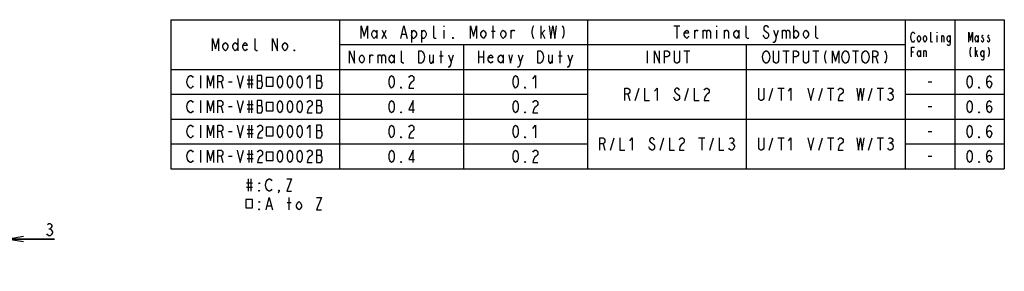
# Model space of a CAD drawing. Extents: x 38 to 410, y 13 to 287.
# Tile 15 of 15: x 212 to 410, y 236 to 287. Entities that reach past the tile are written whole.
import ezdxf

# ---------------------------------------------------------------- set-up
doc = ezdxf.new("R2010")
doc.units = 0
doc.header["$LTSCALE"] = 23.1
doc.layers.get('0').update_dxf_attribs({"linetype": 'CONTINUOUS'})
doc.layers.add('ALL_DIM', color=7, linetype='CONTINUOUS')
doc.layers.add('ALL_NOTE', color=7, linetype='CONTINUOUS')
doc.dimstyles.get("Standard").update_dxf_attribs({"dimtxt": 2.5, "dimasz": 2.5, "dimexe": 1.25, "dimexo": 0.625, "dimtad": 1, "dimcen": 2.5, "dimazin": 3, "dimtfac": 1, "dimtmove": 0, "dimatfit": 3})

# ---------------------------------------------------------------- blocks, each defined once
blk = doc.blocks.new('_OPEN')
at = {"color": 0, "linetype": 'BYBLOCK'}
for p, q in [((0, 0), (-1, 0.167)), ((-1, -0.167), (0, 0)), ((-1, 0), (0, 0))]:
    blk.add_line(p, q, dxfattribs=at)
blk = doc.blocks.new('*D8')
at = {"layer": 'ALL_DIM', "color": 2, "linetype": 'CONTINUOUS'}
for p, q in [((206.89, 242.84), (201.89, 242.84)), ((201.89, 242.84), (208.09, 242.84)), ((206.89, 236.35), (206.89, 243.84)), ((218.53, 242.84), (208.09, 242.84)), ((209.29, 236.35), (209.29, 243.84)), ((209.29, 242.84), (218.53, 242.84))]:
    blk.add_line(p, q, dxfattribs=at)
at = {"layer": 'ALL_DIM', "color": 2, "linetype": 'CONTINUOUS', "xscale": 3, "yscale": 3, "zscale": 3}
blk.add_blockref('_OPEN', (206.89, 242.84), dxfattribs=at)
at = {"layer": 'ALL_DIM', "color": 2, "linetype": 'CONTINUOUS', "xscale": 3, "yscale": 3, "zscale": 3, "rotation": 180}
blk.add_blockref('_OPEN', (209.29, 242.84), dxfattribs=at)

msp = doc.modelspace()

# ---------------------------------------------------------------- linework, layer by layer
at = {"color": 2, "linetype": 'CONTINUOUS'}
for p, q in [((242, 287), (410, 287)), ((242, 287), (242, 257)), ((276, 287), (276, 257)), ((326, 287), (326, 257)), ((390, 287), (390, 257)), ((400, 287), (400, 257)), ((410, 287), (410, 257)), ((283.5, 284.917), (283.5, 283.25)), ((284.625, 284.917), (285.375, 283.25)), ((284.625, 283.25), (285.375, 284.917)), ((288.625, 284.083), (289.375, 284.083)), ((290.5, 284.917), (290.5, 282.417)), ((292.5, 284.917), (292.5, 282.417)), ((297, 285.75), (297, 285.542)), ((297, 284.917), (297, 283.25)), ((306.625, 284.708), (307.375, 284.708)), ((307, 283.25), (307, 285.75)), ((310.625, 283.25), (310.625, 284.917)), ((316.625, 283.25), (316.625, 285.75)), ((316.625, 284.083), (317.375, 284.917)), ((316.875, 284.292), (317.375, 283.25)), ((343.375, 285.75), (344.625, 285.75)), ((344, 285.75), (344, 283.25)), ((347.625, 283.25), (347.625, 284.917)), ((349.25, 284.917), (349.25, 283.25)), ((352, 285.75), (352, 285.542)), ((352, 284.917), (352, 283.25)), ((353.625, 283.25), (353.625, 284.917)), ((356.5, 284.917), (356.5, 283.25)), ((364, 283.458), (364.5, 284.917)), ((365.25, 284.917), (365.25, 283.25)), ((367.5, 285.75), (367.5, 283.25)), ((396.4, 284.5), (396.4, 284.333)), ((396.4, 283.833), (396.4, 282.5)), ((397.375, 282.5), (397.375, 283.833)), ((404.7, 283.833), (404.7, 282.5)), ((255.5, 283.25), (255.5, 280.75)), ((276, 282), (390, 282)), ((301, 282), (301, 257)), ((358, 282), (358, 257)), ((282.125, 278.25), (282.125, 279.917)), ((283.75, 279.917), (283.75, 278.25)), ((287, 279.917), (287, 278.25)), ((294.875, 279.917), (294.875, 278.25)), ((296.5, 278.25), (296.5, 280.75)), ((298.5, 278.458), (299, 279.917)), ((304, 280.75), (304, 278.25)), ((305, 280.75), (305, 278.25)), ((309, 279.917), (309, 278.25)), ((312.5, 278.458), (313, 279.917)), ((318.875, 279.917), (318.875, 278.25)), ((320.5, 278.25), (320.5, 280.75)), ((322.5, 278.458), (323, 279.917)), ((338, 280.75), (338, 278.25)), ((345.375, 280.75), (346.625, 280.75)), ((346, 280.75), (346, 278.25)), ((365.375, 280.75), (366.625, 280.75)), ((366, 280.75), (366, 278.25)), ((371.375, 280.75), (372.625, 280.75)), ((372, 280.75), (372, 278.25)), ((379.375, 280.75), (380.625, 280.75)), ((380, 280.75), (380, 278.25)), ((391.3, 280.5), (391.675, 280.5)), ((393.1, 280.833), (393.1, 279.5)), ((393.775, 279.5), (393.775, 280.833)), ((404.175, 279.5), (404.175, 281.5)), ((404.175, 280.167), (404.625, 280.833)), ((404.325, 280.333), (404.625, 279.5)), ((296.125, 279.708), (296.875, 279.708)), ((304, 279.5), (305, 279.5)), ((320.125, 279.708), (320.875, 279.708)), ((384.125, 279.5), (384.5, 278.25)), ((242, 277), (410, 277)), ((248, 275.75), (248, 273.25)), ((252.125, 274.5), (252.5, 273.25)), ((253.625, 274.5), (254.375, 274.5)), ((257.375, 274.917), (258.625, 274.917)), ((257.375, 274.083), (258.625, 274.083)), ((257.75, 275.75), (257.75, 273.25)), ((258.25, 275.75), (258.25, 273.25)), ((259.375, 274.708), (260.25, 274.708)), ((271.375, 274.708), (272.25, 274.708)), ((394.625, 274.5), (395.375, 274.5)), ((242, 272), (326, 272)), ((334.125, 272), (334.5, 270.75)), ((335.625, 270.75), (336.375, 273.25)), ((345.625, 270.75), (346.375, 273.25)), ((362.625, 270.75), (363.375, 273.25)), ((364.375, 273.25), (365.625, 273.25)), ((365, 273.25), (365, 270.75)), ((372.625, 270.75), (373.375, 273.25)), ((374.375, 273.25), (375.625, 273.25)), ((375, 273.25), (375, 270.75)), ((382.625, 270.75), (383.375, 273.25)), ((384.375, 273.25), (385.625, 273.25)), ((385, 273.25), (385, 270.75)), ((386.875, 272.208), (387.125, 272.208)), ((390, 272), (410, 272)), ((248, 270.75), (248, 268.25)), ((257.375, 269.917), (258.625, 269.917)), ((257.75, 270.75), (257.75, 268.25)), ((258.25, 270.75), (258.25, 268.25)), ((252.125, 269.5), (252.5, 268.25)), ((253.625, 269.5), (254.375, 269.5)), ((257.375, 269.083), (258.625, 269.083)), ((259.375, 269.708), (260.25, 269.708)), ((271.375, 269.708), (272.25, 269.708)), ((394.625, 269.5), (395.375, 269.5)), ((242, 267), (410, 267)), ((248, 265.75), (248, 263.25)), ((252.125, 264.5), (252.5, 263.25)), ((253.625, 264.5), (254.375, 264.5)), ((257.375, 264.917), (258.625, 264.917)), ((257.375, 264.083), (258.625, 264.083)), ((257.75, 265.75), (257.75, 263.25)), ((258.25, 265.75), (258.25, 263.25)), ((271.375, 264.708), (272.25, 264.708)), ((394.625, 264.5), (395.375, 264.5)), ((242, 262), (326, 262)), ((329.125, 262), (329.5, 260.75)), ((330.625, 260.75), (331.375, 263.25)), ((340.625, 260.75), (341.375, 263.25)), ((348.375, 263.25), (349.625, 263.25)), ((349, 263.25), (349, 260.75)), ((350.625, 260.75), (351.375, 263.25)), ((354.875, 262.208), (355.125, 262.208)), ((362.625, 260.75), (363.375, 263.25)), ((364.375, 263.25), (365.625, 263.25)), ((365, 263.25), (365, 260.75)), ((372.625, 260.75), (373.375, 263.25)), ((374.375, 263.25), (375.625, 263.25)), ((375, 263.25), (375, 260.75)), ((382.625, 260.75), (383.375, 263.25)), ((384.375, 263.25), (385.625, 263.25)), ((385, 263.25), (385, 260.75)), ((386.875, 262.208), (387.125, 262.208)), ((390, 262), (410, 262)), ((248, 260.75), (248, 258.25)), ((257.75, 260.75), (257.75, 258.25)), ((258.25, 260.75), (258.25, 258.25)), ((252.125, 259.5), (252.5, 258.25)), ((253.625, 259.5), (254.375, 259.5)), ((257.375, 259.917), (258.625, 259.917)), ((257.375, 259.083), (258.625, 259.083)), ((271.375, 259.708), (272.25, 259.708)), ((394.625, 259.5), (395.375, 259.5)), ((242, 257), (410, 257))]:
    msp.add_line(p, q, dxfattribs=at)
for points in [[(280.375, 283.25), (280.375, 285.75), (281, 283.667), (281.625, 285.75), (281.625, 283.25)], [(283.5, 283.875), (283.25, 283.458), (283, 283.25), (282.75, 283.458), (282.5, 283.875), (282.5, 284.292), (282.75, 284.708), (283, 284.917), (283.25, 284.708), (283.5, 284.292)], [(288.375, 283.25), (289, 285.75), (289.625, 283.25)], [(290.5, 284.292), (290.75, 284.708), (291, 284.917), (291.25, 284.708), (291.5, 284.292), (291.5, 283.875), (291.25, 283.458), (291, 283.25), (290.75, 283.25), (290.5, 283.875)], [(292.5, 284.292), (292.75, 284.708), (293, 284.917), (293.25, 284.708), (293.5, 284.292), (293.5, 283.875), (293.25, 283.458), (293, 283.25), (292.75, 283.25), (292.5, 283.875)], [(295.5, 283.25), (295.25, 283.25), (295, 283.458), (295, 285.75)], [(302.375, 283.25), (302.375, 285.75), (303, 283.667), (303.625, 285.75), (303.625, 283.25)], [(305.5, 283.875), (305.25, 283.458), (305, 283.25), (304.75, 283.458), (304.5, 283.875), (304.5, 284.292), (304.75, 284.708), (305, 284.917), (305.25, 284.708), (305.5, 284.292), (305.5, 283.875)], [(309.5, 283.875), (309.25, 283.458), (309, 283.25), (308.75, 283.458), (308.5, 283.875), (308.5, 284.292), (308.75, 284.708), (309, 284.917), (309.25, 284.708), (309.5, 284.292), (309.5, 283.875)], [(310.625, 284.5), (310.875, 284.917), (311.125, 284.917), (311.25, 284.708)], [(315.125, 285.75), (314.875, 285.333), (314.75, 284.708), (314.75, 284.292), (314.875, 283.667), (315.125, 283.25)], [(318.25, 285.75), (318.625, 283.25), (319, 285.75), (319.375, 283.25), (319.75, 285.75)], [(320.875, 285.75), (321.125, 285.333), (321.25, 284.708), (321.25, 284.292), (321.125, 283.667), (320.875, 283.25)], [(346.375, 283.667), (346.25, 283.458), (346, 283.25), (345.75, 283.458), (345.5, 283.875), (345.5, 284.292), (345.75, 284.708), (346, 284.917), (346.25, 284.708), (346.375, 284.292), (345.5, 284.292)], [(347.625, 284.5), (347.875, 284.917), (348.125, 284.917), (348.25, 284.708)], [(349.25, 284.5), (349.5, 284.917), (349.75, 284.917), (350, 284.5), (350, 283.25)], [(350, 284.5), (350.25, 284.917), (350.5, 284.917), (350.75, 284.5), (350.75, 283.25)], [(353.625, 284.5), (353.875, 284.917), (354.125, 284.917), (354.375, 284.5), (354.375, 283.25)], [(356.5, 283.875), (356.25, 283.458), (356, 283.25), (355.75, 283.458), (355.5, 283.875), (355.5, 284.292), (355.75, 284.708), (356, 284.917), (356.25, 284.708), (356.5, 284.292)], [(358.5, 283.25), (358.25, 283.25), (358, 283.458), (358, 285.75)], [(362.5, 285.333), (362.375, 285.542), (362.125, 285.75), (361.875, 285.75), (361.625, 285.542), (361.5, 285.333), (361.5, 285.125), (361.625, 284.917), (361.875, 284.708), (362.125, 284.5), (362.375, 284.292), (362.5, 284.083), (362.5, 283.667), (362.375, 283.458), (362.125, 283.25), (361.875, 283.25), (361.625, 283.458), (361.5, 283.667), (361.375, 283.875)], [(363.5, 284.917), (364, 283.458), (363.875, 282.833), (363.625, 282.417), (363.375, 282.417)], [(365.25, 284.5), (365.5, 284.917), (365.75, 284.917), (366, 284.5), (366, 283.25)], [(366, 284.5), (366.25, 284.917), (366.5, 284.917), (366.75, 284.5), (366.75, 283.25)], [(367.5, 284.292), (367.75, 284.708), (368, 284.917), (368.25, 284.708), (368.5, 284.292), (368.5, 283.875), (368.25, 283.458), (368, 283.25), (367.75, 283.458), (367.5, 283.875)], [(370.5, 283.875), (370.25, 283.458), (370, 283.25), (369.75, 283.458), (369.5, 283.875), (369.5, 284.292), (369.75, 284.708), (370, 284.917), (370.25, 284.708), (370.5, 284.292), (370.5, 283.875)], [(372.5, 283.25), (372.25, 283.25), (372, 283.458), (372, 285.75)], [(391.9, 282.833), (391.825, 282.667), (391.675, 282.5), (391.525, 282.5), (391.375, 282.667), (391.3, 282.833), (391.225, 283), (391.15, 283.5), (391.225, 284), (391.3, 284.167), (391.375, 284.333), (391.525, 284.5), (391.675, 284.5), (391.825, 284.333), (391.9, 284.167)], [(393.1, 283), (392.95, 282.667), (392.8, 282.5), (392.65, 282.667), (392.5, 283), (392.5, 283.333), (392.65, 283.667), (392.8, 283.833), (392.95, 283.667), (393.1, 283.333), (393.1, 283)], [(394.3, 283), (394.15, 282.667), (394, 282.5), (393.85, 282.667), (393.7, 283), (393.7, 283.333), (393.85, 283.667), (394, 283.833), (394.15, 283.667), (394.3, 283.333), (394.3, 283)], [(395.5, 282.5), (395.35, 282.5), (395.2, 282.667), (395.2, 284.5)], [(397.375, 283.5), (397.525, 283.833), (397.675, 283.833), (397.825, 283.5), (397.825, 282.5)], [(399.1, 283), (398.95, 282.667), (398.8, 282.5), (398.65, 282.667), (398.5, 283), (398.5, 283.333), (398.65, 283.667), (398.8, 283.833), (398.95, 283.667), (399.1, 283.333)], [(399.1, 283.833), (399.1, 282.333), (399.025, 282), (398.95, 281.833), (398.65, 281.833), (398.575, 282)], [(402.825, 282.5), (402.825, 284.5), (403.2, 282.833), (403.575, 284.5), (403.575, 282.5)], [(404.7, 283), (404.55, 282.667), (404.4, 282.5), (404.25, 282.667), (404.1, 283), (404.1, 283.333), (404.25, 283.667), (404.4, 283.833), (404.55, 283.667), (404.7, 283.333)], [(405.75, 283.667), (405.675, 283.833), (405.525, 283.833), (405.45, 283.667), (405.45, 283.5), (405.6, 283.333), (405.75, 283.167), (405.825, 283), (405.825, 282.833), (405.75, 282.667), (405.675, 282.5), (405.525, 282.5), (405.45, 282.667), (405.375, 282.833)], [(406.95, 283.667), (406.875, 283.833), (406.725, 283.833), (406.65, 283.667), (406.65, 283.5), (406.8, 283.333), (406.95, 283.167), (407.025, 283), (407.025, 282.833), (406.95, 282.667), (406.875, 282.5), (406.725, 282.5), (406.65, 282.667), (406.575, 282.833)], [(250.375, 280.75), (250.375, 283.25), (251, 281.167), (251.625, 283.25), (251.625, 280.75)], [(253.5, 281.375), (253.25, 280.958), (253, 280.75), (252.75, 280.958), (252.5, 281.375), (252.5, 281.792), (252.75, 282.208), (253, 282.417), (253.25, 282.208), (253.5, 281.792), (253.5, 281.375)], [(255.5, 281.375), (255.25, 280.958), (255, 280.75), (254.75, 280.958), (254.5, 281.375), (254.5, 281.792), (254.75, 282.208), (255, 282.417), (255.25, 282.208), (255.5, 281.792)], [(257.375, 281.167), (257.25, 280.958), (257, 280.75), (256.75, 280.958), (256.5, 281.375), (256.5, 281.792), (256.75, 282.208), (257, 282.417), (257.25, 282.208), (257.375, 281.792), (256.5, 281.792)], [(259.5, 280.75), (259.25, 280.75), (259, 280.958), (259, 283.25)], [(262.5, 280.75), (262.5, 283.25), (263.5, 280.75), (263.5, 283.25)], [(265.5, 281.375), (265.25, 280.958), (265, 280.75), (264.75, 280.958), (264.5, 281.375), (264.5, 281.792), (264.75, 282.208), (265, 282.417), (265.25, 282.208), (265.5, 281.792), (265.5, 281.375)], [(299, 283.25), (298.875, 283.25), (298.875, 283.458), (299, 283.25)], [(267, 280.75), (266.875, 280.75), (266.875, 280.958), (267, 280.75)], [(278, 278.25), (278, 280.75), (279, 278.25), (279, 280.75)], [(281, 278.875), (280.75, 278.458), (280.5, 278.25), (280.25, 278.458), (280, 278.875), (280, 279.292), (280.25, 279.708), (280.5, 279.917), (280.75, 279.708), (281, 279.292), (281, 278.875)], [(282.125, 279.5), (282.375, 279.917), (282.625, 279.917), (282.75, 279.708)], [(283.75, 279.5), (284, 279.917), (284.25, 279.917), (284.5, 279.5), (284.5, 278.25)], [(284.5, 279.5), (284.75, 279.917), (285, 279.917), (285.25, 279.5), (285.25, 278.25)], [(287, 278.875), (286.75, 278.458), (286.5, 278.25), (286.25, 278.458), (286, 278.875), (286, 279.292), (286.25, 279.708), (286.5, 279.917), (286.75, 279.708), (287, 279.292)], [(289, 278.25), (288.75, 278.25), (288.5, 278.458), (288.5, 280.75)], [(292, 280.75), (292.5, 280.75), (292.75, 280.542), (292.875, 280.333), (293, 280.125), (293.125, 279.5), (293, 278.875), (292.875, 278.667), (292.75, 278.458), (292.5, 278.25), (292, 278.25), (292, 280.75)], [(294.125, 279.917), (294.125, 278.667), (294.375, 278.25), (294.625, 278.25), (294.875, 278.667)], [(298, 279.917), (298.5, 278.458), (298.375, 277.833), (298.125, 277.417), (297.875, 277.417)], [(306.875, 278.667), (306.75, 278.458), (306.5, 278.25), (306.25, 278.458), (306, 278.875), (306, 279.292), (306.25, 279.708), (306.5, 279.917), (306.75, 279.708), (306.875, 279.292), (306, 279.292)], [(309, 278.875), (308.75, 278.458), (308.5, 278.25), (308.25, 278.458), (308, 278.875), (308, 279.292), (308.25, 279.708), (308.5, 279.917), (308.75, 279.708), (309, 279.292)], [(310.125, 279.917), (310.5, 278.25), (310.875, 279.917)], [(312, 279.917), (312.5, 278.458), (312.375, 277.833), (312.125, 277.417), (311.875, 277.417)], [(316, 280.75), (316.5, 280.75), (316.75, 280.542), (316.875, 280.333), (317, 280.125), (317.125, 279.5), (317, 278.875), (316.875, 278.667), (316.75, 278.458), (316.5, 278.25), (316, 278.25), (316, 280.75)], [(318.125, 279.917), (318.125, 278.667), (318.375, 278.25), (318.625, 278.25), (318.875, 278.667)], [(322, 279.917), (322.5, 278.458), (322.375, 277.833), (322.125, 277.417), (321.875, 277.417)], [(339.5, 278.25), (339.5, 280.75), (340.5, 278.25), (340.5, 280.75)], [(341.5, 278.25), (341.5, 280.75), (342.125, 280.75), (342.375, 280.542), (342.5, 280.333), (342.5, 279.917), (342.375, 279.708), (342.125, 279.5), (341.5, 279.5)], [(344.5, 280.75), (344.5, 278.667), (344.375, 278.458), (344.125, 278.25), (343.875, 278.25), (343.625, 278.458), (343.5, 278.667), (343.5, 280.75)], [(362.5, 278.667), (362.375, 278.458), (362.125, 278.25), (361.875, 278.25), (361.625, 278.458), (361.5, 278.667), (361.375, 278.875), (361.25, 279.5), (361.375, 280.125), (361.5, 280.333), (361.625, 280.542), (361.875, 280.75), (362.125, 280.75), (362.375, 280.542), (362.5, 280.333), (362.625, 280.125), (362.75, 279.5), (362.625, 278.875), (362.5, 278.667)], [(364.5, 280.75), (364.5, 278.667), (364.375, 278.458), (364.125, 278.25), (363.875, 278.25), (363.625, 278.458), (363.5, 278.667), (363.5, 280.75)], [(367.5, 278.25), (367.5, 280.75), (368.125, 280.75), (368.375, 280.542), (368.5, 280.333), (368.5, 279.917), (368.375, 279.708), (368.125, 279.5), (367.5, 279.5)], [(370.5, 280.75), (370.5, 278.667), (370.375, 278.458), (370.125, 278.25), (369.875, 278.25), (369.625, 278.458), (369.5, 278.667), (369.5, 280.75)], [(374.125, 280.75), (373.875, 280.333), (373.75, 279.708), (373.75, 279.292), (373.875, 278.667), (374.125, 278.25)], [(375.375, 278.25), (375.375, 280.75), (376, 278.667), (376.625, 280.75), (376.625, 278.25)], [(378.5, 278.667), (378.375, 278.458), (378.125, 278.25), (377.875, 278.25), (377.625, 278.458), (377.5, 278.667), (377.375, 278.875), (377.25, 279.5), (377.375, 280.125), (377.5, 280.333), (377.625, 280.542), (377.875, 280.75), (378.125, 280.75), (378.375, 280.542), (378.5, 280.333), (378.625, 280.125), (378.75, 279.5), (378.625, 278.875), (378.5, 278.667)], [(382.5, 278.667), (382.375, 278.458), (382.125, 278.25), (381.875, 278.25), (381.625, 278.458), (381.5, 278.667), (381.375, 278.875), (381.25, 279.5), (381.375, 280.125), (381.5, 280.333), (381.625, 280.542), (381.875, 280.75), (382.125, 280.75), (382.375, 280.542), (382.5, 280.333), (382.625, 280.125), (382.75, 279.5), (382.625, 278.875), (382.5, 278.667)], [(383.5, 278.25), (383.5, 280.75), (384.125, 280.75), (384.375, 280.542), (384.5, 280.333), (384.5, 279.917), (384.375, 279.708), (384.125, 279.5), (383.5, 279.5)], [(385.875, 280.75), (386.125, 280.333), (386.25, 279.708), (386.25, 279.292), (386.125, 278.667), (385.875, 278.25)], [(391.3, 279.5), (391.3, 281.5), (391.9, 281.5)], [(393.1, 280), (392.95, 279.667), (392.8, 279.5), (392.65, 279.667), (392.5, 280), (392.5, 280.333), (392.65, 280.667), (392.8, 280.833), (392.95, 280.667), (393.1, 280.333)], [(393.775, 280.5), (393.925, 280.833), (394.075, 280.833), (394.225, 280.5), (394.225, 279.5)], [(403.275, 281.5), (403.125, 281.167), (403.05, 280.667), (403.05, 280.333), (403.125, 279.833), (403.275, 279.5)], [(405.9, 280), (405.75, 279.667), (405.6, 279.5), (405.45, 279.667), (405.3, 280), (405.3, 280.333), (405.45, 280.667), (405.6, 280.833), (405.75, 280.667), (405.9, 280.333)], [(405.9, 280.833), (405.9, 279.333), (405.825, 279), (405.75, 278.833), (405.45, 278.833), (405.375, 279)], [(406.725, 281.5), (406.875, 281.167), (406.95, 280.667), (406.95, 280.333), (406.875, 279.833), (406.725, 279.5)], [(246.5, 273.667), (246.375, 273.458), (246.125, 273.25), (245.875, 273.25), (245.625, 273.458), (245.5, 273.667), (245.375, 273.875), (245.25, 274.5), (245.375, 275.125), (245.5, 275.333), (245.625, 275.542), (245.875, 275.75), (246.125, 275.75), (246.375, 275.542), (246.5, 275.333)], [(249.375, 273.25), (249.375, 275.75), (250, 273.667), (250.625, 275.75), (250.625, 273.25)], [(251.5, 273.25), (251.5, 275.75), (252.125, 275.75), (252.375, 275.542), (252.5, 275.333), (252.5, 274.917), (252.375, 274.708), (252.125, 274.5), (251.5, 274.5)], [(255.375, 275.75), (256, 273.25), (256.625, 275.75)], [(259.375, 275.75), (259.375, 273.25), (260.25, 273.25), (260.375, 273.458), (260.5, 273.667), (260.5, 274.292), (260.375, 274.5), (260.25, 274.708), (260.375, 274.917), (260.375, 275.542), (260.25, 275.75), (259.375, 275.75)], [(261.25, 275.359), (261.25, 273.641), (262.625, 273.641), (262.625, 275.359), (261.25, 275.359)], [(264, 273.25), (263.75, 273.458), (263.625, 273.667), (263.5, 274.083), (263.5, 274.917), (263.625, 275.333), (263.75, 275.542), (264, 275.75), (264.25, 275.542), (264.375, 275.333), (264.5, 274.917), (264.5, 274.083), (264.375, 273.667), (264.25, 273.458), (264, 273.25)], [(266, 273.25), (265.75, 273.458), (265.625, 273.667), (265.5, 274.083), (265.5, 274.917), (265.625, 275.333), (265.75, 275.542), (266, 275.75), (266.25, 275.542), (266.375, 275.333), (266.5, 274.917), (266.5, 274.083), (266.375, 273.667), (266.25, 273.458), (266, 273.25)], [(268, 273.25), (267.75, 273.458), (267.625, 273.667), (267.5, 274.083), (267.5, 274.917), (267.625, 275.333), (267.75, 275.542), (268, 275.75), (268.25, 275.542), (268.375, 275.333), (268.5, 274.917), (268.5, 274.083), (268.375, 273.667), (268.25, 273.458), (268, 273.25)], [(269.5, 275.125), (270, 275.75), (270, 273.25)], [(271.375, 275.75), (271.375, 273.25), (272.25, 273.25), (272.375, 273.458), (272.5, 273.667), (272.5, 274.292), (272.375, 274.5), (272.25, 274.708), (272.375, 274.917), (272.375, 275.542), (272.25, 275.75), (271.375, 275.75)], [(286.5, 273.25), (286.25, 273.458), (286.125, 273.667), (286, 274.083), (286, 274.917), (286.125, 275.333), (286.25, 275.542), (286.5, 275.75), (286.75, 275.542), (286.875, 275.333), (287, 274.917), (287, 274.083), (286.875, 273.667), (286.75, 273.458), (286.5, 273.25)], [(290, 275.333), (290.125, 275.542), (290.375, 275.75), (290.625, 275.75), (290.875, 275.542), (291, 275.333), (291, 274.917), (290.875, 274.708), (290.625, 274.5), (290.375, 274.292), (290.125, 273.875), (290, 273.25), (291, 273.25)], [(311.5, 273.25), (311.25, 273.458), (311.125, 273.667), (311, 274.083), (311, 274.917), (311.125, 275.333), (311.25, 275.542), (311.5, 275.75), (311.75, 275.542), (311.875, 275.333), (312, 274.917), (312, 274.083), (311.875, 273.667), (311.75, 273.458), (311.5, 273.25)], [(315, 275.125), (315.5, 275.75), (315.5, 273.25)], [(403, 273.25), (402.75, 273.458), (402.625, 273.667), (402.5, 274.083), (402.5, 274.917), (402.625, 275.333), (402.75, 275.542), (403, 275.75), (403.25, 275.542), (403.375, 275.333), (403.5, 274.917), (403.5, 274.083), (403.375, 273.667), (403.25, 273.458), (403, 273.25)], [(406.5, 274.083), (406.625, 274.5), (407, 274.708), (407.375, 274.5), (407.5, 274.083), (407.375, 273.667), (407.25, 273.458), (407, 273.25), (406.75, 273.458), (406.625, 273.667), (406.5, 274.083), (406.5, 274.917), (406.625, 275.333), (406.75, 275.542), (407, 275.75), (407.25, 275.542), (407.375, 275.333)], [(288.5, 273.25), (288.375, 273.25), (288.375, 273.458), (288.5, 273.25)], [(313.5, 273.25), (313.375, 273.25), (313.375, 273.458), (313.5, 273.25)], [(333.5, 270.75), (333.5, 273.25), (334.125, 273.25), (334.375, 273.042), (334.5, 272.833), (334.5, 272.417), (334.375, 272.208), (334.125, 272), (333.5, 272)], [(337.5, 273.25), (337.5, 270.75), (338.5, 270.75)], [(339.5, 272.625), (340, 273.25), (340, 270.75)], [(344.5, 272.833), (344.375, 273.042), (344.125, 273.25), (343.875, 273.25), (343.625, 273.042), (343.5, 272.833), (343.5, 272.625), (343.625, 272.417), (343.875, 272.208), (344.125, 272), (344.375, 271.792), (344.5, 271.583), (344.5, 271.167), (344.375, 270.958), (344.125, 270.75), (343.875, 270.75), (343.625, 270.958), (343.5, 271.167), (343.375, 271.375)], [(347.5, 273.25), (347.5, 270.75), (348.5, 270.75)], [(349.5, 272.833), (349.625, 273.042), (349.875, 273.25), (350.125, 273.25), (350.375, 273.042), (350.5, 272.833), (350.5, 272.417), (350.375, 272.208), (350.125, 272), (349.875, 271.792), (349.625, 271.375), (349.5, 270.75), (350.5, 270.75)], [(361.5, 273.25), (361.5, 271.167), (361.375, 270.958), (361.125, 270.75), (360.875, 270.75), (360.625, 270.958), (360.5, 271.167), (360.5, 273.25)], [(366.5, 272.625), (367, 273.25), (367, 270.75)], [(370.375, 273.25), (371, 270.75), (371.625, 273.25)], [(376.5, 272.833), (376.625, 273.042), (376.875, 273.25), (377.125, 273.25), (377.375, 273.042), (377.5, 272.833), (377.5, 272.417), (377.375, 272.208), (377.125, 272), (376.875, 271.792), (376.625, 271.375), (376.5, 270.75), (377.5, 270.75)], [(380.25, 273.25), (380.625, 270.75), (381, 273.25), (381.375, 270.75), (381.75, 273.25)], [(386.625, 273.042), (386.875, 273.25), (387.125, 273.25), (387.375, 273.042), (387.5, 272.833), (387.5, 272.625), (387.375, 272.417), (387.125, 272.208), (387.375, 272), (387.5, 271.792), (387.625, 271.583), (387.625, 271.375), (387.5, 271.167), (387.375, 270.958), (387.125, 270.75), (386.875, 270.75), (386.625, 270.958), (386.5, 271.167)], [(405, 273.25), (404.875, 273.25), (404.875, 273.458), (405, 273.25)], [(246.5, 268.667), (246.375, 268.458), (246.125, 268.25), (245.875, 268.25), (245.625, 268.458), (245.5, 268.667), (245.375, 268.875), (245.25, 269.5), (245.375, 270.125), (245.5, 270.333), (245.625, 270.542), (245.875, 270.75), (246.125, 270.75), (246.375, 270.542), (246.5, 270.333)], [(249.375, 268.25), (249.375, 270.75), (250, 268.667), (250.625, 270.75), (250.625, 268.25)], [(251.5, 268.25), (251.5, 270.75), (252.125, 270.75), (252.375, 270.542), (252.5, 270.333), (252.5, 269.917), (252.375, 269.708), (252.125, 269.5), (251.5, 269.5)], [(255.375, 270.75), (256, 268.25), (256.625, 270.75)], [(259.375, 270.75), (259.375, 268.25), (260.25, 268.25), (260.375, 268.458), (260.5, 268.667), (260.5, 269.292), (260.375, 269.5), (260.25, 269.708), (260.375, 269.917), (260.375, 270.542), (260.25, 270.75), (259.375, 270.75)], [(261.25, 270.359), (261.25, 268.641), (262.625, 268.641), (262.625, 270.359), (261.25, 270.359)], [(264, 268.25), (263.75, 268.458), (263.625, 268.667), (263.5, 269.083), (263.5, 269.917), (263.625, 270.333), (263.75, 270.542), (264, 270.75), (264.25, 270.542), (264.375, 270.333), (264.5, 269.917), (264.5, 269.083), (264.375, 268.667), (264.25, 268.458), (264, 268.25)], [(266, 268.25), (265.75, 268.458), (265.625, 268.667), (265.5, 269.083), (265.5, 269.917), (265.625, 270.333), (265.75, 270.542), (266, 270.75), (266.25, 270.542), (266.375, 270.333), (266.5, 269.917), (266.5, 269.083), (266.375, 268.667), (266.25, 268.458), (266, 268.25)], [(268, 268.25), (267.75, 268.458), (267.625, 268.667), (267.5, 269.083), (267.5, 269.917), (267.625, 270.333), (267.75, 270.542), (268, 270.75), (268.25, 270.542), (268.375, 270.333), (268.5, 269.917), (268.5, 269.083), (268.375, 268.667), (268.25, 268.458), (268, 268.25)], [(269.5, 270.333), (269.625, 270.542), (269.875, 270.75), (270.125, 270.75), (270.375, 270.542), (270.5, 270.333), (270.5, 269.917), (270.375, 269.708), (270.125, 269.5), (269.875, 269.292), (269.625, 268.875), (269.5, 268.25), (270.5, 268.25)], [(271.375, 270.75), (271.375, 268.25), (272.25, 268.25), (272.375, 268.458), (272.5, 268.667), (272.5, 269.292), (272.375, 269.5), (272.25, 269.708), (272.375, 269.917), (272.375, 270.542), (272.25, 270.75), (271.375, 270.75)], [(286.5, 268.25), (286.25, 268.458), (286.125, 268.667), (286, 269.083), (286, 269.917), (286.125, 270.333), (286.25, 270.542), (286.5, 270.75), (286.75, 270.542), (286.875, 270.333), (287, 269.917), (287, 269.083), (286.875, 268.667), (286.75, 268.458), (286.5, 268.25)], [(290.875, 268.25), (290.875, 270.75), (290, 268.875), (291.125, 268.875)], [(311.5, 268.25), (311.25, 268.458), (311.125, 268.667), (311, 269.083), (311, 269.917), (311.125, 270.333), (311.25, 270.542), (311.5, 270.75), (311.75, 270.542), (311.875, 270.333), (312, 269.917), (312, 269.083), (311.875, 268.667), (311.75, 268.458), (311.5, 268.25)], [(315, 270.333), (315.125, 270.542), (315.375, 270.75), (315.625, 270.75), (315.875, 270.542), (316, 270.333), (316, 269.917), (315.875, 269.708), (315.625, 269.5), (315.375, 269.292), (315.125, 268.875), (315, 268.25), (316, 268.25)], [(403, 268.25), (402.75, 268.458), (402.625, 268.667), (402.5, 269.083), (402.5, 269.917), (402.625, 270.333), (402.75, 270.542), (403, 270.75), (403.25, 270.542), (403.375, 270.333), (403.5, 269.917), (403.5, 269.083), (403.375, 268.667), (403.25, 268.458), (403, 268.25)], [(406.5, 269.083), (406.625, 269.5), (407, 269.708), (407.375, 269.5), (407.5, 269.083), (407.375, 268.667), (407.25, 268.458), (407, 268.25), (406.75, 268.458), (406.625, 268.667), (406.5, 269.083), (406.5, 269.917), (406.625, 270.333), (406.75, 270.542), (407, 270.75), (407.25, 270.542), (407.375, 270.333)], [(288.5, 268.25), (288.375, 268.25), (288.375, 268.458), (288.5, 268.25)], [(313.5, 268.25), (313.375, 268.25), (313.375, 268.458), (313.5, 268.25)], [(405, 268.25), (404.875, 268.25), (404.875, 268.458), (405, 268.25)], [(246.5, 263.667), (246.375, 263.458), (246.125, 263.25), (245.875, 263.25), (245.625, 263.458), (245.5, 263.667), (245.375, 263.875), (245.25, 264.5), (245.375, 265.125), (245.5, 265.333), (245.625, 265.542), (245.875, 265.75), (246.125, 265.75), (246.375, 265.542), (246.5, 265.333)], [(249.375, 263.25), (249.375, 265.75), (250, 263.667), (250.625, 265.75), (250.625, 263.25)], [(251.5, 263.25), (251.5, 265.75), (252.125, 265.75), (252.375, 265.542), (252.5, 265.333), (252.5, 264.917), (252.375, 264.708), (252.125, 264.5), (251.5, 264.5)], [(255.375, 265.75), (256, 263.25), (256.625, 265.75)], [(259.5, 265.333), (259.625, 265.542), (259.875, 265.75), (260.125, 265.75), (260.375, 265.542), (260.5, 265.333), (260.5, 264.917), (260.375, 264.708), (260.125, 264.5), (259.875, 264.292), (259.625, 263.875), (259.5, 263.25), (260.5, 263.25)], [(261.25, 265.359), (261.25, 263.641), (262.625, 263.641), (262.625, 265.359), (261.25, 265.359)], [(264, 263.25), (263.75, 263.458), (263.625, 263.667), (263.5, 264.083), (263.5, 264.917), (263.625, 265.333), (263.75, 265.542), (264, 265.75), (264.25, 265.542), (264.375, 265.333), (264.5, 264.917), (264.5, 264.083), (264.375, 263.667), (264.25, 263.458), (264, 263.25)], [(266, 263.25), (265.75, 263.458), (265.625, 263.667), (265.5, 264.083), (265.5, 264.917), (265.625, 265.333), (265.75, 265.542), (266, 265.75), (266.25, 265.542), (266.375, 265.333), (266.5, 264.917), (266.5, 264.083), (266.375, 263.667), (266.25, 263.458), (266, 263.25)], [(268, 263.25), (267.75, 263.458), (267.625, 263.667), (267.5, 264.083), (267.5, 264.917), (267.625, 265.333), (267.75, 265.542), (268, 265.75), (268.25, 265.542), (268.375, 265.333), (268.5, 264.917), (268.5, 264.083), (268.375, 263.667), (268.25, 263.458), (268, 263.25)], [(269.5, 265.125), (270, 265.75), (270, 263.25)], [(271.375, 265.75), (271.375, 263.25), (272.25, 263.25), (272.375, 263.458), (272.5, 263.667), (272.5, 264.292), (272.375, 264.5), (272.25, 264.708), (272.375, 264.917), (272.375, 265.542), (272.25, 265.75), (271.375, 265.75)], [(286.5, 263.25), (286.25, 263.458), (286.125, 263.667), (286, 264.083), (286, 264.917), (286.125, 265.333), (286.25, 265.542), (286.5, 265.75), (286.75, 265.542), (286.875, 265.333), (287, 264.917), (287, 264.083), (286.875, 263.667), (286.75, 263.458), (286.5, 263.25)], [(290, 265.333), (290.125, 265.542), (290.375, 265.75), (290.625, 265.75), (290.875, 265.542), (291, 265.333), (291, 264.917), (290.875, 264.708), (290.625, 264.5), (290.375, 264.292), (290.125, 263.875), (290, 263.25), (291, 263.25)], [(311.5, 263.25), (311.25, 263.458), (311.125, 263.667), (311, 264.083), (311, 264.917), (311.125, 265.333), (311.25, 265.542), (311.5, 265.75), (311.75, 265.542), (311.875, 265.333), (312, 264.917), (312, 264.083), (311.875, 263.667), (311.75, 263.458), (311.5, 263.25)], [(315, 265.125), (315.5, 265.75), (315.5, 263.25)], [(403, 263.25), (402.75, 263.458), (402.625, 263.667), (402.5, 264.083), (402.5, 264.917), (402.625, 265.333), (402.75, 265.542), (403, 265.75), (403.25, 265.542), (403.375, 265.333), (403.5, 264.917), (403.5, 264.083), (403.375, 263.667), (403.25, 263.458), (403, 263.25)], [(406.5, 264.083), (406.625, 264.5), (407, 264.708), (407.375, 264.5), (407.5, 264.083), (407.375, 263.667), (407.25, 263.458), (407, 263.25), (406.75, 263.458), (406.625, 263.667), (406.5, 264.083), (406.5, 264.917), (406.625, 265.333), (406.75, 265.542), (407, 265.75), (407.25, 265.542), (407.375, 265.333)], [(288.5, 263.25), (288.375, 263.25), (288.375, 263.458), (288.5, 263.25)], [(313.5, 263.25), (313.375, 263.25), (313.375, 263.458), (313.5, 263.25)], [(328.5, 260.75), (328.5, 263.25), (329.125, 263.25), (329.375, 263.042), (329.5, 262.833), (329.5, 262.417), (329.375, 262.208), (329.125, 262), (328.5, 262)], [(332.5, 263.25), (332.5, 260.75), (333.5, 260.75)], [(334.5, 262.625), (335, 263.25), (335, 260.75)], [(339.5, 262.833), (339.375, 263.042), (339.125, 263.25), (338.875, 263.25), (338.625, 263.042), (338.5, 262.833), (338.5, 262.625), (338.625, 262.417), (338.875, 262.208), (339.125, 262), (339.375, 261.792), (339.5, 261.583), (339.5, 261.167), (339.375, 260.958), (339.125, 260.75), (338.875, 260.75), (338.625, 260.958), (338.5, 261.167), (338.375, 261.375)], [(342.5, 263.25), (342.5, 260.75), (343.5, 260.75)], [(344.5, 262.833), (344.625, 263.042), (344.875, 263.25), (345.125, 263.25), (345.375, 263.042), (345.5, 262.833), (345.5, 262.417), (345.375, 262.208), (345.125, 262), (344.875, 261.792), (344.625, 261.375), (344.5, 260.75), (345.5, 260.75)], [(352.5, 263.25), (352.5, 260.75), (353.5, 260.75)], [(354.625, 263.042), (354.875, 263.25), (355.125, 263.25), (355.375, 263.042), (355.5, 262.833), (355.5, 262.625), (355.375, 262.417), (355.125, 262.208), (355.375, 262), (355.5, 261.792), (355.625, 261.583), (355.625, 261.375), (355.5, 261.167), (355.375, 260.958), (355.125, 260.75), (354.875, 260.75), (354.625, 260.958), (354.5, 261.167)], [(361.5, 263.25), (361.5, 261.167), (361.375, 260.958), (361.125, 260.75), (360.875, 260.75), (360.625, 260.958), (360.5, 261.167), (360.5, 263.25)], [(366.5, 262.625), (367, 263.25), (367, 260.75)], [(370.375, 263.25), (371, 260.75), (371.625, 263.25)], [(376.5, 262.833), (376.625, 263.042), (376.875, 263.25), (377.125, 263.25), (377.375, 263.042), (377.5, 262.833), (377.5, 262.417), (377.375, 262.208), (377.125, 262), (376.875, 261.792), (376.625, 261.375), (376.5, 260.75), (377.5, 260.75)], [(380.25, 263.25), (380.625, 260.75), (381, 263.25), (381.375, 260.75), (381.75, 263.25)], [(386.625, 263.042), (386.875, 263.25), (387.125, 263.25), (387.375, 263.042), (387.5, 262.833), (387.5, 262.625), (387.375, 262.417), (387.125, 262.208), (387.375, 262), (387.5, 261.792), (387.625, 261.583), (387.625, 261.375), (387.5, 261.167), (387.375, 260.958), (387.125, 260.75), (386.875, 260.75), (386.625, 260.958), (386.5, 261.167)], [(405, 263.25), (404.875, 263.25), (404.875, 263.458), (405, 263.25)], [(246.5, 258.667), (246.375, 258.458), (246.125, 258.25), (245.875, 258.25), (245.625, 258.458), (245.5, 258.667), (245.375, 258.875), (245.25, 259.5), (245.375, 260.125), (245.5, 260.333), (245.625, 260.542), (245.875, 260.75), (246.125, 260.75), (246.375, 260.542), (246.5, 260.333)], [(249.375, 258.25), (249.375, 260.75), (250, 258.667), (250.625, 260.75), (250.625, 258.25)], [(251.5, 258.25), (251.5, 260.75), (252.125, 260.75), (252.375, 260.542), (252.5, 260.333), (252.5, 259.917), (252.375, 259.708), (252.125, 259.5), (251.5, 259.5)], [(255.375, 260.75), (256, 258.25), (256.625, 260.75)], [(259.5, 260.333), (259.625, 260.542), (259.875, 260.75), (260.125, 260.75), (260.375, 260.542), (260.5, 260.333), (260.5, 259.917), (260.375, 259.708), (260.125, 259.5), (259.875, 259.292), (259.625, 258.875), (259.5, 258.25), (260.5, 258.25)], [(261.25, 260.359), (261.25, 258.641), (262.625, 258.641), (262.625, 260.359), (261.25, 260.359)], [(264, 258.25), (263.75, 258.458), (263.625, 258.667), (263.5, 259.083), (263.5, 259.917), (263.625, 260.333), (263.75, 260.542), (264, 260.75), (264.25, 260.542), (264.375, 260.333), (264.5, 259.917), (264.5, 259.083), (264.375, 258.667), (264.25, 258.458), (264, 258.25)], [(266, 258.25), (265.75, 258.458), (265.625, 258.667), (265.5, 259.083), (265.5, 259.917), (265.625, 260.333), (265.75, 260.542), (266, 260.75), (266.25, 260.542), (266.375, 260.333), (266.5, 259.917), (266.5, 259.083), (266.375, 258.667), (266.25, 258.458), (266, 258.25)], [(268, 258.25), (267.75, 258.458), (267.625, 258.667), (267.5, 259.083), (267.5, 259.917), (267.625, 260.333), (267.75, 260.542), (268, 260.75), (268.25, 260.542), (268.375, 260.333), (268.5, 259.917), (268.5, 259.083), (268.375, 258.667), (268.25, 258.458), (268, 258.25)], [(269.5, 260.333), (269.625, 260.542), (269.875, 260.75), (270.125, 260.75), (270.375, 260.542), (270.5, 260.333), (270.5, 259.917), (270.375, 259.708), (270.125, 259.5), (269.875, 259.292), (269.625, 258.875), (269.5, 258.25), (270.5, 258.25)], [(271.375, 260.75), (271.375, 258.25), (272.25, 258.25), (272.375, 258.458), (272.5, 258.667), (272.5, 259.292), (272.375, 259.5), (272.25, 259.708), (272.375, 259.917), (272.375, 260.542), (272.25, 260.75), (271.375, 260.75)], [(286.5, 258.25), (286.25, 258.458), (286.125, 258.667), (286, 259.083), (286, 259.917), (286.125, 260.333), (286.25, 260.542), (286.5, 260.75), (286.75, 260.542), (286.875, 260.333), (287, 259.917), (287, 259.083), (286.875, 258.667), (286.75, 258.458), (286.5, 258.25)], [(290.875, 258.25), (290.875, 260.75), (290, 258.875), (291.125, 258.875)], [(311.5, 258.25), (311.25, 258.458), (311.125, 258.667), (311, 259.083), (311, 259.917), (311.125, 260.333), (311.25, 260.542), (311.5, 260.75), (311.75, 260.542), (311.875, 260.333), (312, 259.917), (312, 259.083), (311.875, 258.667), (311.75, 258.458), (311.5, 258.25)], [(315, 260.333), (315.125, 260.542), (315.375, 260.75), (315.625, 260.75), (315.875, 260.542), (316, 260.333), (316, 259.917), (315.875, 259.708), (315.625, 259.5), (315.375, 259.292), (315.125, 258.875), (315, 258.25), (316, 258.25)], [(403, 258.25), (402.75, 258.458), (402.625, 258.667), (402.5, 259.083), (402.5, 259.917), (402.625, 260.333), (402.75, 260.542), (403, 260.75), (403.25, 260.542), (403.375, 260.333), (403.5, 259.917), (403.5, 259.083), (403.375, 258.667), (403.25, 258.458), (403, 258.25)], [(406.5, 259.083), (406.625, 259.5), (407, 259.708), (407.375, 259.5), (407.5, 259.083), (407.375, 258.667), (407.25, 258.458), (407, 258.25), (406.75, 258.458), (406.625, 258.667), (406.5, 259.083), (406.5, 259.917), (406.625, 260.333), (406.75, 260.542), (407, 260.75), (407.25, 260.542), (407.375, 260.333)], [(288.5, 258.25), (288.375, 258.25), (288.375, 258.458), (288.5, 258.25)], [(313.5, 258.25), (313.375, 258.25), (313.375, 258.458), (313.5, 258.25)], [(405, 258.25), (404.875, 258.25), (404.875, 258.458), (405, 258.25)]]:
    msp.add_lwpolyline(points, dxfattribs=at)
at = {"layer": 'ALL_DIM', "color": 2, "linetype": 'CONTINUOUS'}
msp.add_line((217.403, 244.926), (217.653, 244.926), dxfattribs=at)
for points in [[(217.153, 245.759), (217.403, 245.967), (217.653, 245.967), (217.903, 245.759), (218.028, 245.551), (218.028, 245.342), (217.903, 245.134), (217.653, 244.926), (217.903, 244.717)], [(217.903, 244.717), (218.153, 244.301), (218.153, 244.092)], [(218.153, 244.092), (217.903, 243.676), (217.653, 243.467), (217.403, 243.467), (217.153, 243.676), (217.028, 243.884)]]:
    msp.add_lwpolyline(points, dxfattribs=at)
at = {"layer": 'ALL_NOTE', "color": 2, "linetype": 'CONTINUOUS'}
for p, q in [((257.232, 254.13), (258.482, 254.13)), ((257.607, 254.964), (257.607, 252.464)), ((258.107, 254.964), (258.107, 252.464)), ((257.232, 253.297), (258.482, 253.297)), ((265.482, 250.172), (266.232, 250.172)), ((265.857, 248.714), (265.857, 251.214)), ((261.482, 249.547), (262.232, 249.547))]:
    msp.add_line(p, q, dxfattribs=at)
for points in [[(259.857, 254.13), (259.857, 253.922), (259.732, 254.13), (259.857, 254.13)], [(261.232, 253.089), (261.107, 253.714), (261.232, 254.339), (261.357, 254.547), (261.482, 254.755), (261.732, 254.964), (261.982, 254.964), (262.232, 254.755), (262.357, 254.547)], [(265.357, 254.964), (266.357, 254.964), (265.357, 252.464), (266.357, 252.464)], [(259.857, 252.464), (259.732, 252.464), (259.732, 252.672), (259.857, 252.464)], [(262.357, 252.88), (262.232, 252.672), (261.982, 252.464), (261.732, 252.464), (261.482, 252.672), (261.232, 253.089)], [(263.857, 252.464), (263.732, 252.672), (263.857, 252.672), (263.857, 252.464), (263.607, 252.047)], [(257.107, 250.823), (257.107, 249.104), (258.482, 249.104), (258.482, 250.823), (257.107, 250.823)], [(259.857, 250.38), (259.857, 250.172), (259.732, 250.38), (259.857, 250.38)], [(261.232, 248.714), (261.857, 251.214), (262.482, 248.714)], [(268.357, 249.339), (268.107, 248.922), (267.857, 248.714), (267.607, 248.922), (267.357, 249.339), (267.357, 249.755), (267.607, 250.172), (267.857, 250.38), (268.107, 250.172), (268.357, 249.755), (268.357, 249.339)], [(271.357, 251.214), (272.357, 251.214), (271.357, 248.714), (272.357, 248.714)], [(259.857, 248.714), (259.732, 248.714), (259.732, 248.922), (259.857, 248.714)]]:
    msp.add_lwpolyline(points, dxfattribs=at)

# ---------------------------------------------------------------- dimensions: what is measured, and where the dimension line sits
at = {"layer": 'ALL_DIM', "color": 2, "linetype": 'CONTINUOUS'}
dim = msp.add_linear_dim(base=(209.288, 242.842), p1=(206.888, 236.346), p2=(209.288, 236.346), dimstyle='Standard', dxfattribs=at)
dim.commit()
dim.dimension.update_dxf_attribs({"geometry": '*D8', "text_midpoint": (216.528, 243.467), "dimtype": 128})

doc.saveas('drawing.dxf')
